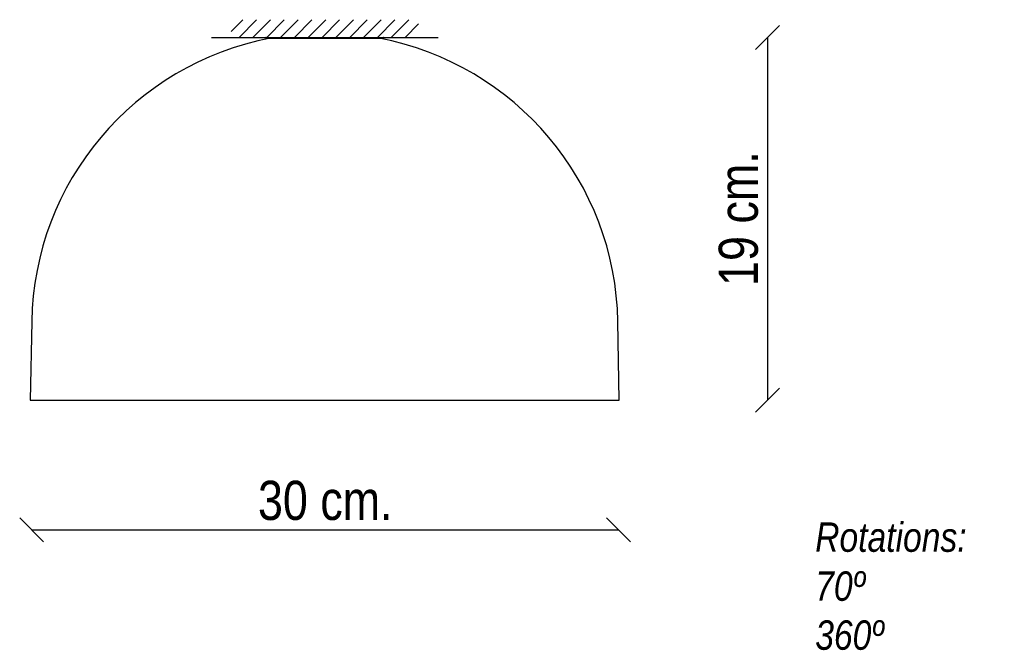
# Model space of a CAD drawing. Header units: millimetres. Extents: x 78 to 582, y 26 to 348.
import ezdxf
from ezdxf.enums import TextEntityAlignment as Align

# ---------------------------------------------------------------- set-up
doc = ezdxf.new("R2010")
doc.units = ezdxf.units.MM
for name, color, linetype in [('5642021', 7, 'Continuous'), ('__150.0.10.34_OF', 7, 'Continuous'), ('Default', 7, 'Continuous'), ('DV1_Default', 7, 'Continuous')]:
    doc.layers.add(name, color=color, linetype=linetype)
doc.styles.add('SEACAD_Arial_Narrow', font='ARIALN.TTF')
doc.dimstyles.new('Croquis', dxfattribs={"dimtxt": 20, "dimasz": 10, "dimexe": 10, "dimexo": 300, "dimgap": 5, "dimtad": 1, "dimdec": 0, "dimlfac": 0.1, "dimdsep": 46, "dimtxsty": 'SEACAD_Arial_Narrow', "dimblk1": '_SE_BACK_SLASH', "dimblk2": '_SE_BACK_SLASH', "dimsah": 1, "dimcen": 10, "dimse1": 1, "dimse2": 1, "dimadec": 0, "dimazin": 0, "dimtfac": 0.5, "dimtdec": 3, "dimtmove": 0, "dimatfit": 3, "dimfxl": 1, "dimarcsym": 0})

# ---------------------------------------------------------------- blocks, each defined once
blk = doc.blocks.new('SE')
at = {"layer": 'DV1_Default', "linetype": 'Continuous'}
h = blk.add_hatch(dxfattribs=at)
h.set_pattern_fill('LINE', scale=1.5748, angle=45, style=0)
h.paths.add_polyline_path([(186.33, 338.9), (282.17, 338.9), (282.17, 347.9), (186.33, 347.9)])
at = {"layer": '5642021', "color": 7, "linetype": 'Continuous'}
for p, q in [((84.45, 193.82), (83.75, 153.71)), ((384.75, 153.71), (384.05, 193.82)), ((83.75, 153.71), (384.75, 153.71)), ((83.75, 153.71), (85.75, 153.67)), ((85.75, 153.67), (382.75, 153.67)), ((382.75, 153.67), (384.75, 153.71))]:
    blk.add_line(p, q, dxfattribs=at)
for start, end in [(100.6703, 179), (1, 79.3297)]:
    blk.add_arc((234.25, 191.2), 149.82, start, end, dxfattribs=at)
at = {"layer": '__150.0.10.34_OF', "color": 7, "linetype": 'Continuous'}
for p, q in [((176.33, 338.9), (292.17, 338.9)), ((204.22, 338.9), (204.04, 338.8)), ((204.14, 338.43), (264.36, 338.43)), ((212.93, 338.83), (213.06, 338.9)), ((226.42, 338.9), (226.45, 338.83)), ((226.45, 338.83), (226.53, 338.9)), ((241.97, 338.9), (242.06, 338.83)), ((242.06, 338.83), (242.08, 338.9)), ((255.44, 338.9), (255.57, 338.83)), ((264.46, 338.8), (264.28, 338.9))]:
    blk.add_line(p, q, dxfattribs=at)
for centre, start, end in [((204.14, 338.63), 120, 270), ((264.36, 338.63), 270, 60)]:
    blk.add_arc(centre, 0.2, start, end, dxfattribs=at)
blk = doc.blocks.new('DMBLK7')
at = {"layer": 'Default', "color": 7, "linetype": 'Continuous'}
for p, q in [((466.69, 345.03), (454.44, 332.78)), ((460.57, 338.9), (460.57, 153.71)), ((466.69, 159.83), (454.44, 147.58))]:
    blk.add_line(p, q, dxfattribs=at)
at = {"layer": 'Default', "color": 7, "linetype": 'Continuous', "style": 'SEACAD_Arial_Narrow'}
blk.add_text('19 cm.', height=20, rotation=90, dxfattribs=at).set_placement((435.57, 211.99), align=Align.TOP_LEFT)
blk = doc.blocks.new('_SE_BACK_SLASH')
at = {"color": 0}
for p, q in [((0, 0), (-1, 0)), ((-0.5, 0.5), (0.5, -0.5))]:
    blk.add_line(p, q, dxfattribs=at)
blk = doc.blocks.new('DMBLK8')
at = {"layer": 'Default', "color": 7, "linetype": 'Continuous'}
for p, q in [((90.57, 81.39), (78.33, 93.64)), ((390.52, 81.39), (378.28, 93.64)), ((84.45, 87.52), (384.4, 87.52))]:
    blk.add_line(p, q, dxfattribs=at)
at = {"layer": 'Default', "color": 7, "linetype": 'Continuous', "style": 'SEACAD_Arial_Narrow'}
blk.add_text('30 cm.', height=20, dxfattribs=at).set_placement((200.11, 112.52), align=Align.TOP_LEFT)

msp = doc.modelspace()

# ---------------------------------------------------------------- block references
at = {"layer": 'Default'}
msp.add_blockref('SE', (0, 0), dxfattribs=at)

# ---------------------------------------------------------------- texts
at = {"layer": 'Default', "insert": (484.89, 91.25), "char_height": 15, "width": 90, "attachment_point": 1}
msp.add_mtext('{\\fArial Narrow|b0||i1||c0|p34;\\C7;\\H15.;\\W1.;Rotations: \\P}{\\fArial Narrow|b0||i1||c0|p34;\\C7;\\H15.;\\W1.;70º\\P}{\\fArial Narrow|b0||i1||c0|p34;\\C7;\\H15.;\\W1.;360º}', dxfattribs=at)

# ---------------------------------------------------------------- dimensions: what is measured, and where the dimension line sits
at = {"layer": 'Default', "color": 7, "linetype": 'Continuous'}
dim = msp.add_linear_dim(base=(460.57, 153.71), p1=(292.17, 338.9), p2=(384.75, 153.71), angle=90, text='\\A1;<>', dimstyle='Croquis', dxfattribs=at)
dim.commit()
dim.dimension.update_dxf_attribs({"geometry": 'DMBLK7', "text_midpoint": (460.57, 246.3), "dimtype": 160})
dim = msp.add_linear_dim(base=(384.4, 87.52), p1=(84.45, 193.82), p2=(384.4, 173.76), text='\\A1;<>', dimstyle='Croquis', dxfattribs=at)
dim.commit()
dim.dimension.update_dxf_attribs({"geometry": 'DMBLK8', "text_midpoint": (234.43, 87.52), "dimtype": 160})

doc.saveas('drawing.dxf')
